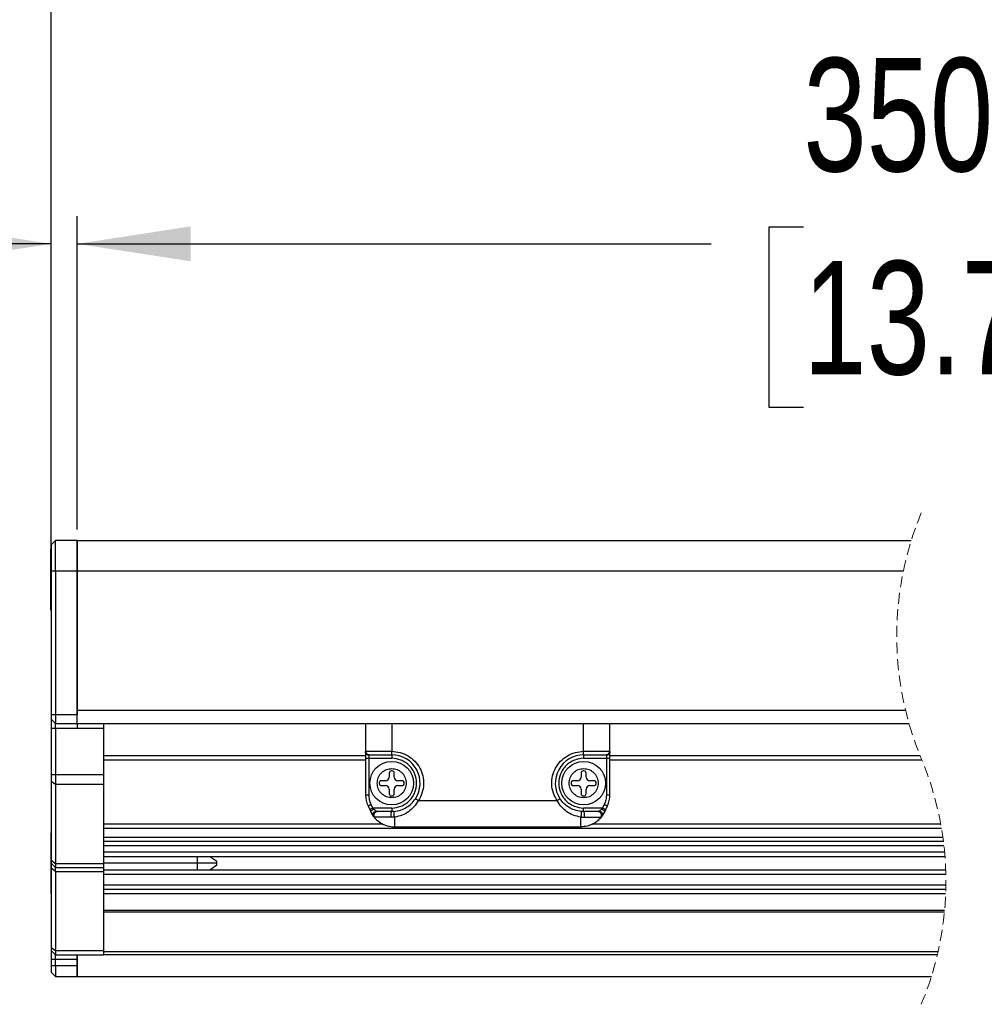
# Model space of a CAD drawing. Header units: millimetres. Extents: x 0 to 1118, y 0 to 864.
# Tile 5 of 21: x 137 to 248, y 575 to 688. Entities that reach past the tile are written whole.
import ezdxf

# ---------------------------------------------------------------- set-up
doc = ezdxf.new("R2010")
doc.units = ezdxf.units.MM
doc.linetypes.add('HIDDEN', pattern=[1.905, 1.27, -0.635])
doc.layers.add('DIMENSIONS', color=140, linetype='Continuous', lineweight=25)
doc.styles.add('SLDTEXTSTYLE0', font='TXT', dxfattribs={"width": 0.75})
doc.dimstyles.new('SLDDIMSTYLE0', dxfattribs={"dimtxt": 13, "dimasz": 13, "dimexe": 0, "dimexo": 0.0625, "dimgap": 3.25, "dimtad": 0, "dimtih": 1, "dimtoh": 1, "dimdec": 1, "dimrnd": 1e-09, "dimzin": 4, "dimdsep": 46, "dimtxsty": 'SLDTEXTSTYLE0', "dimsah": 1, "dimcen": 0.09, "dimadec": 0, "dimazin": 1, "dimtfac": 1, "dimtdec": 1, "dimtmove": 0, "dimatfit": 0, "dimfxl": 0, "dimfrac": 2, "dimtolj": 1, "dimtzin": 12, "dimarcsym": 0})
doc.dimstyles.new('SLDDIMSTYLE3', dxfattribs={"dimtxt": 13, "dimasz": 13, "dimexe": 0, "dimexo": 0.0625, "dimgap": 3.25, "dimtad": 0, "dimtih": 1, "dimtoh": 1, "dimdec": 1, "dimrnd": 1e-09, "dimzin": 4, "dimdsep": 46, "dimtxsty": 'SLDTEXTSTYLE0', "dimsah": 1, "dimcen": 0.09, "dimadec": 0, "dimazin": 1, "dimtfac": 1, "dimtdec": 1, "dimtofl": 0, "dimtmove": 0, "dimatfit": 3, "dimfxl": 0, "dimfrac": 2, "dimtolj": 1, "dimtzin": 12, "dimarcsym": 0})
doc.dimstyles.new('SLDDIMSTYLE5', dxfattribs={"dimtxt": 13, "dimasz": 13, "dimexe": 0, "dimexo": 0.0625, "dimgap": 3.25, "dimtad": 0, "dimtih": 1, "dimtoh": 1, "dimdec": 1, "dimrnd": 1e-09, "dimzin": 12, "dimdsep": 46, "dimtxsty": 'SLDTEXTSTYLE0', "dimsah": 1, "dimcen": 0.09, "dimadec": 0, "dimazin": 3, "dimtfac": 1, "dimtdec": 1, "dimtofl": 0, "dimtmove": 0, "dimatfit": 3, "dimfxl": 0, "dimfrac": 2, "dimtolj": 1, "dimtzin": 12, "dimarcsym": 0})

# ---------------------------------------------------------------- blocks, each defined once
blk = doc.blocks.new('_D_12')
at = {"layer": 'DIMENSIONS'}
for p, q in [((141.04, 625.85), (141.04, 665.25)), ((144.04, 629.35), (144.04, 665.25)), ((72.22, 663.99), (68.26, 663.99)), ((68.26, 663.99), (68.26, 643.35)), ((105.84, 663.99), (109.8, 663.99)), ((109.8, 663.99), (109.8, 643.35)), ((141.04, 662.08), (116.4, 662.08)), ((144.04, 662.08), (169.04, 662.08)), ((68.26, 643.35), (72.22, 643.35)), ((109.8, 643.35), (105.84, 643.35))]:
    blk.add_line(p, q, dxfattribs=at)
for points in [[(141.04, 662.08), (128.04, 664.08), (128.04, 660.08)], [(144.04, 662.08), (157.04, 660.08), (157.04, 664.08)]]:
    blk.add_solid(points, dxfattribs=at)
at = {"layer": 'DIMENSIONS', "char_height": 13, "attachment_point": 1, "style": 'SLDTEXTSTYLE0'}
for s, insert in [('3.0', (77.02, 683.39)), ('0.12', (72.22, 660.11))]:
    blk.add_mtext(s, dxfattribs=dict(at, insert=insert))
blk = doc.blocks.new('_D_16')
at = {"layer": 'DIMENSIONS'}
for p, q in [((311.19, 668.58), (304.69, 655.58)), ((314.44, 662.08), (311.19, 668.58)), ((144.04, 629.35), (144.04, 665.25)), ((349.75, 629.35), (349.75, 665.25)), ((227.28, 663.99), (223.32, 663.99)), ((223.32, 663.99), (223.32, 643.35)), ((270.51, 663.99), (274.47, 663.99)), ((274.47, 663.99), (274.47, 643.35)), ((144.04, 662.08), (216.72, 662.08)), ((301.44, 662.08), (281.07, 662.08)), ((304.69, 655.58), (301.44, 662.08)), ((349.75, 662.08), (314.44, 662.08)), ((223.32, 643.35), (227.28, 643.35)), ((274.47, 643.35), (270.51, 643.35))]:
    blk.add_line(p, q, dxfattribs=at)
for points in [[(144.04, 662.08), (157.04, 660.08), (157.04, 664.08)], [(349.75, 662.08), (336.75, 664.08), (336.75, 660.08)]]:
    blk.add_solid(points, dxfattribs=at)
at = {"layer": 'DIMENSIONS', "char_height": 13, "attachment_point": 1, "style": 'SLDTEXTSTYLE0'}
for s, insert in [('350.0', (227.28, 683.39)), ('13.78', (227.28, 660.11))]:
    blk.add_mtext(s, dxfattribs=dict(at, insert=insert))
blk = doc.blocks.new('_D_17')
at = {"layer": 'DIMENSIONS'}
for p, q in [((308.76, 716.58), (302.26, 703.58)), ((312.01, 710.08), (308.76, 716.58)), ((141.04, 625.85), (141.04, 713.25)), ((356.75, 629.35), (356.75, 713.25)), ((227.28, 711.99), (223.32, 711.99)), ((223.32, 711.99), (223.32, 691.35)), ((270.51, 711.99), (274.47, 711.99)), ((274.47, 711.99), (274.47, 691.35)), ((141.04, 710.08), (216.72, 710.08)), ((299.01, 710.08), (281.07, 710.08)), ((302.26, 703.58), (299.01, 710.08)), ((356.75, 710.08), (312.01, 710.08)), ((223.32, 691.35), (227.28, 691.35)), ((274.47, 691.35), (270.51, 691.35))]:
    blk.add_line(p, q, dxfattribs=at)
for points in [[(141.04, 710.08), (154.04, 708.08), (154.04, 712.08)], [(356.75, 710.08), (343.75, 712.08), (343.75, 708.08)]]:
    blk.add_solid(points, dxfattribs=at)
at = {"layer": 'DIMENSIONS', "char_height": 13, "attachment_point": 1, "style": 'SLDTEXTSTYLE0'}
for s, insert in [('360.0', (227.28, 731.39)), ('14.17', (227.28, 708.11))]:
    blk.add_mtext(s, dxfattribs=dict(at, insert=insert))
blk = doc.blocks.new('_D_18')
at = {"layer": 'DIMENSIONS'}
for p, q in [((307.44, 769), (300.94, 756)), ((310.69, 762.5), (307.44, 769)), ((141.04, 625.85), (141.04, 765.68)), ((358.58, 615.35), (358.58, 765.68)), ((227.28, 764.42), (223.32, 764.42)), ((223.32, 764.42), (223.32, 743.78)), ((270.51, 764.42), (274.47, 764.42)), ((274.47, 764.42), (274.47, 743.78)), ((141.04, 762.5), (216.72, 762.5)), ((297.69, 762.5), (281.07, 762.5)), ((300.94, 756), (297.69, 762.5)), ((358.58, 762.5), (310.69, 762.5)), ((223.32, 743.78), (227.28, 743.78)), ((274.47, 743.78), (270.51, 743.78))]:
    blk.add_line(p, q, dxfattribs=at)
for points in [[(141.04, 762.5), (154.04, 760.5), (154.04, 764.5)], [(358.58, 762.5), (345.58, 764.5), (345.58, 760.5)]]:
    blk.add_solid(points, dxfattribs=at)
at = {"layer": 'DIMENSIONS', "char_height": 13, "attachment_point": 1, "style": 'SLDTEXTSTYLE0'}
for s, insert in [('361.8', (227.28, 783.82)), ('14.25', (227.28, 760.54))]:
    blk.add_mtext(s, dxfattribs=dict(at, insert=insert))

msp = doc.modelspace()

# ---------------------------------------------------------------- linework, layer by layer
for p, q in [((141.54166, 628.0751), (141.04158, 627.57511)), ((141.54166, 624.57512), (141.54166, 628.0751)), ((144.0416, 628.0751), (141.54166, 628.0751)), ((144.0416, 624.57512), (144.0416, 628.0751)), ((144.04196, 628.0751), (144.04196, 624.57512)), ((144.04196, 628.0751), (239.63702, 628.0751)), ((141.04158, 627.07512), (141.02871, 627.07512)), ((141.02871, 623.5751), (141.02871, 627.07512)), ((141.04158, 627.57511), (141.04158, 624.57512)), ((144.0416, 625.57511), (144.04196, 625.57511)), ((141.04158, 624.57512), (141.54166, 624.57512)), ((141.04158, 624.57512), (141.04158, 608.07512)), ((141.54166, 624.57512), (144.0416, 624.57512)), ((141.54166, 624.57512), (141.54166, 608.07512)), ((144.04196, 625.32512), (144.0416, 625.32512)), ((144.0416, 624.57512), (144.0416, 608.07512)), ((144.04196, 608.57512), (144.04196, 624.57512)), ((144.04196, 624.57512), (238.73154, 624.57512)), ((141.02871, 620.07512), (141.02871, 623.5751)), ((141.04158, 623.5751), (141.02871, 623.5751)), ((144.04196, 623.5751), (144.0416, 623.5751)), ((144.0416, 621.82511), (144.04196, 621.82511)), ((141.02871, 620.07512), (141.04158, 620.07512)), ((144.0416, 608.57512), (144.04196, 608.57512)), ((238.99457, 608.57512), (144.04196, 608.57512)), ((144.04196, 607.07511), (144.04196, 608.57512)), ((141.04158, 608.07512), (141.04158, 607.5751)), ((141.54166, 608.07512), (141.04158, 608.07512)), ((141.04158, 607.5751), (141.54166, 607.07511)), ((141.04158, 607.5751), (141.04158, 606.57511)), ((144.0416, 608.07512), (141.54166, 608.07512)), ((141.54166, 608.07512), (141.54166, 607.07511)), ((144.0416, 607.07511), (144.0416, 608.07512)), ((141.04158, 606.57511), (141.54166, 606.57511)), ((141.04158, 606.57511), (141.04158, 601.19645)), ((141.54166, 607.07511), (144.0416, 607.07511)), ((141.54166, 606.57511), (141.54166, 607.07511)), ((141.54166, 606.57511), (144.0416, 606.57511)), ((141.54166, 606.57511), (141.54166, 601.19645)), ((144.0416, 607.07511), (144.0416, 606.57511)), ((144.04196, 607.07511), (144.0416, 607.07511)), ((144.0416, 606.57511), (147.04162, 606.57511)), ((144.04196, 607.07511), (239.39014, 607.07511)), ((147.04162, 607.07511), (147.04162, 606.57511)), ((147.04162, 606.57511), (147.04162, 601.19645)), ((177.08689, 607.07511), (177.08689, 603.79402)), ((180.08692, 607.07511), (180.08692, 603.90122)), ((202.08687, 603.90122), (202.08687, 607.07511)), ((205.08689, 603.79402), (205.08689, 607.07511)), ((177.12266, 603.90122), (180.08692, 603.90122)), ((180.08692, 603.50121), (180.08692, 603.90122)), ((202.08687, 603.90122), (205.05113, 603.90122)), ((202.08687, 603.50121), (202.08687, 603.90122)), ((147.04162, 603.42513), (177.08689, 603.42513)), ((147.04162, 602.9251), (177.08689, 602.9251)), ((177.08689, 603.79402), (177.08689, 603.1012)), ((177.08689, 603.1012), (177.48684, 603.1012)), ((177.08689, 603.1012), (177.08689, 598.9163)), ((177.12385, 603.73811), (177.11479, 603.66685)), ((177.34749, 603.51781), (177.3699, 603.53039)), ((177.48684, 603.1012), (177.48684, 603.4476)), ((177.48684, 603.1012), (180.08692, 603.1012)), ((177.48684, 598.9163), (177.48684, 603.1012)), ((177.51784, 603.50121), (180.08692, 603.50121)), ((180.08692, 603.50121), (180.08692, 603.1012)), ((202.08687, 603.50121), (204.65595, 603.50121)), ((202.08687, 603.50121), (202.08687, 603.1012)), ((202.08687, 603.1012), (204.68694, 603.1012)), ((204.68694, 603.44763), (204.68694, 603.1012)), ((204.68694, 603.1012), (205.08689, 603.1012)), ((204.68694, 603.1012), (204.68694, 598.9163)), ((204.8052, 603.53089), (204.82857, 603.5185)), ((205.05924, 603.66626), (205.05029, 603.73829)), ((205.08689, 603.1012), (205.08689, 603.79402)), ((205.08689, 603.42513), (240.64744, 603.42513)), ((205.08689, 598.9163), (205.08689, 603.1012)), ((205.08689, 602.9251), (240.85325, 602.9251)), ((180.1228, 601.65844), (180.05103, 601.65844)), ((202.12287, 601.65844), (202.05099, 601.65844)), ((141.54166, 601.19645), (141.04158, 601.19645)), ((141.04158, 601.19645), (141.04158, 600.48933)), ((147.04162, 601.19645), (141.54166, 601.19645)), ((141.54166, 601.19645), (141.54166, 600.13578)), ((147.04162, 601.19645), (147.04162, 600.13578)), ((179.3843, 600.53713), (178.89947, 600.53713)), ((179.80093, 601.40843), (179.80093, 600.9538)), ((180.37278, 600.9538), (180.37278, 601.40843)), ((181.27436, 600.53713), (180.78954, 600.53713)), ((201.38425, 600.53713), (200.89955, 600.53713)), ((201.80101, 601.40843), (201.80101, 600.9538)), ((202.37285, 600.9538), (202.37285, 601.40843)), ((203.27431, 600.53713), (202.78949, 600.53713)), ((141.04158, 600.48933), (141.54166, 600.13578)), ((141.04158, 600.48933), (141.04158, 591.368)), ((141.54166, 600.13578), (147.04162, 600.13578)), ((141.54166, 600.13578), (141.54166, 591.01446)), ((147.04162, 600.13578), (147.04162, 591.01446)), ((178.64949, 600.28712), (178.64949, 600.2153)), ((178.89947, 599.96529), (179.3843, 599.96529)), ((179.80093, 599.54862), (179.80093, 599.0336)), ((180.37278, 599.0336), (180.37278, 599.54862)), ((180.78954, 599.96529), (181.27436, 599.96529)), ((181.52434, 600.2153), (181.52434, 600.28712)), ((200.64945, 600.28712), (200.64945, 600.2153)), ((200.89955, 599.96529), (201.38425, 599.96529)), ((201.80101, 599.54862), (201.80101, 599.0336)), ((202.37285, 599.0336), (202.37285, 599.54862)), ((202.78949, 599.96529), (203.27431, 599.96529)), ((203.5243, 600.2153), (203.5243, 600.28712)), ((177.08689, 598.9163), (177.48684, 598.9163)), ((180.05103, 598.78362), (180.1228, 598.78362)), ((183.14022, 598.25123), (199.03356, 598.2512)), ((202.05099, 598.78362), (202.12287, 598.78362)), ((204.68694, 598.9163), (205.08689, 598.9163)), ((177.36799, 597.64842), (177.56206, 597.23214)), ((177.56206, 597.23214), (177.67805, 596.98335)), ((177.56206, 597.23214), (177.67805, 596.98335)), ((177.58102, 597.24257), (177.68902, 597.03637)), ((177.92458, 597.40121), (177.73051, 597.81749)), ((177.92458, 597.40121), (178.04069, 597.27679)), ((180.08692, 597.40121), (177.92458, 597.40121)), ((180.08692, 597.40121), (180.08692, 597.00121)), ((204.24921, 597.40121), (202.08687, 597.40121)), ((202.08687, 597.00121), (202.08687, 597.40121)), ((204.24921, 597.40121), (204.13322, 597.27679)), ((204.44328, 597.81749), (204.24921, 597.40121)), ((204.485, 597.03593), (204.59301, 597.24246)), ((204.49573, 596.98335), (204.61172, 597.23214)), ((204.61172, 597.23214), (204.8058, 597.64842)), ((177.95545, 596.51558), (178.02626, 596.4214)), ((180.03923, 596.34737), (178.12485, 596.34737)), ((178.33347, 596.98937), (178.42049, 597.00216)), ((180.08692, 597.00121), (178.42788, 597.00121)), ((180.3971, 596.3626), (180.03923, 596.34737)), ((180.363, 597.01295), (180.08692, 597.00121)), ((201.77681, 595.25121), (201.77681, 596.3626)), ((201.77681, 596.3626), (202.13455, 596.34737)), ((202.08687, 597.00121), (201.81078, 597.01295)), ((203.74591, 597.00121), (202.08687, 597.00121)), ((203.7533, 597.00216), (203.84032, 596.98937)), ((204.11569, 596.37905), (204.21833, 596.51558)), ((147.04162, 595.57511), (179.04109, 595.57511)), ((147.04162, 595.07511), (243.09925, 595.07511)), ((180.39698, 595.25121), (201.77681, 595.25121)), ((203.13269, 595.57511), (243.01139, 595.57511)), ((141.04158, 594.57512), (141.02871, 594.57512)), ((141.02871, 594.57512), (141.02871, 591.0751)), ((147.04162, 594.07512), (243.25359, 594.07512)), ((243.32023, 593.5751), (147.04162, 593.5751)), ((243.37987, 593.07511), (147.04162, 593.07511)), ((243.45628, 592.3251), (147.04162, 592.3251)), ((243.49857, 591.82511), (147.04162, 591.82511)), ((157.81516, 591.0751), (157.81516, 591.82511)), ((160.02876, 591.27511), (159.24329, 591.82511)), ((141.02871, 591.0751), (141.02871, 587.57512)), ((141.04158, 591.0751), (141.02871, 591.0751)), ((141.54166, 591.01446), (141.04158, 591.368)), ((141.04158, 591.368), (141.04158, 591.0751)), ((141.04158, 591.0751), (141.54166, 590.57511)), ((141.04158, 591.0751), (141.04158, 590.48934)), ((141.54166, 590.13576), (141.04158, 590.48934)), ((141.04158, 590.48934), (141.04158, 581.36801)), ((147.04162, 591.01446), (141.54166, 591.01446)), ((141.54166, 591.01446), (141.54166, 590.57511)), ((141.54166, 590.57511), (147.04162, 590.57511)), ((141.54166, 590.13576), (141.54166, 590.57511)), ((157.81516, 591.0751), (147.04162, 591.0751)), ((147.04162, 591.01446), (147.04162, 590.57511)), ((147.04162, 590.57511), (147.04162, 590.13576)), ((160.02876, 591.0751), (157.81516, 591.0751)), ((157.81516, 590.32513), (157.81516, 591.0751)), ((159.24329, 590.32513), (160.02876, 590.8751)), ((160.02876, 591.0751), (160.02876, 591.27511)), ((160.02876, 590.8751), (160.02876, 591.0751)), ((141.54166, 590.13576), (147.04162, 590.13576)), ((141.54166, 590.13576), (141.54166, 581.01446)), ((147.04162, 590.32513), (243.58422, 590.32513)), ((147.04162, 590.13576), (147.04162, 581.01446)), ((147.04162, 589.82511), (243.59906, 589.82511)), ((243.60633, 588.57511), (147.04162, 588.57511)), ((141.02871, 587.57512), (141.04158, 587.57512)), ((243.59727, 588.07511), (147.04162, 588.07511)), ((243.58142, 587.57512), (147.04162, 587.57512)), ((147.04162, 585.703), (243.46108, 585.703)), ((243.43753, 585.45135), (147.04162, 585.45135)), ((141.54166, 581.01446), (141.04158, 581.36801)), ((141.04158, 581.36801), (141.04158, 581.07511)), ((141.04158, 581.07511), (141.54166, 580.57512)), ((141.04158, 581.07511), (141.04158, 580.07513)), ((147.04162, 581.01446), (141.54166, 581.01446)), ((141.54166, 581.01446), (141.54166, 580.57512)), ((141.54166, 580.57512), (147.04162, 580.57512)), ((141.54166, 580.07513), (141.54166, 580.57512)), ((144.0416, 580.57512), (144.0416, 580.07513)), ((144.04196, 578.07512), (144.04196, 580.57512)), ((147.04162, 581.01446), (147.04162, 580.57512)), ((147.04162, 580.94929), (242.71572, 580.94929)), ((242.62947, 580.57512), (147.04162, 580.57512)), ((141.04158, 580.07513), (141.54166, 580.07513)), ((141.04158, 580.07513), (141.04158, 579.32512)), ((141.54166, 579.32512), (141.04158, 579.32512)), ((141.04158, 579.32512), (141.04158, 578.57511)), ((141.54166, 580.07513), (144.0416, 580.07513)), ((141.54166, 579.32512), (141.54166, 580.07513)), ((144.0416, 579.32512), (141.54166, 579.32512)), ((141.54166, 579.32512), (141.54166, 578.07512)), ((144.0416, 580.07513), (144.0416, 579.32512)), ((144.0416, 579.32512), (144.0416, 578.07512)), ((141.04158, 578.57511), (141.54166, 578.07512)), ((141.54166, 578.07512), (144.0416, 578.07512)), ((144.04196, 578.07512), (241.9453, 578.07512))]:
    msp.add_line(p, q)
at = {"flags": 128}
for points in [[(177.36799, 597.64842), (177.3749, 597.65167), (177.39553, 597.6613), (177.42903, 597.67691), (177.47421, 597.69795), (177.52904, 597.72355), (177.59175, 597.75279), (177.65981, 597.7845), (177.73051, 597.81749)], [(177.56206, 597.23214), (177.5691, 597.23539), (177.58972, 597.24502), (177.62322, 597.26063), (177.66828, 597.28168), (177.72323, 597.30728), (177.78594, 597.33651), (177.85389, 597.36822), (177.92458, 597.40121)], [(204.24921, 597.40121), (204.3199, 597.36822), (204.38797, 597.33651), (204.45055, 597.30728), (204.50551, 597.28168), (204.55057, 597.26063), (204.58407, 597.24502), (204.59229, 597.2412)], [(204.44328, 597.81749), (204.51397, 597.7845), (204.58204, 597.75279), (204.64474, 597.72355), (204.69958, 597.69795), (204.74476, 597.67691), (204.77826, 597.6613), (204.79888, 597.65167), (204.8058, 597.64842)], [(204.59635, 597.2393), (204.60469, 597.23539), (204.61172, 597.23214)], [(177.67805, 596.98335), (177.88464, 596.61181), (178.00242, 596.44408)], [(202.13455, 596.34737), (202.8038, 596.34737), (203.37886, 596.34737), (203.80706, 596.34737), (204.04906, 596.3474)]]:
    msp.add_lwpolyline(points, dxfattribs=at)
for centre in [(180.08689, 600.25126), (202.08686, 600.25121)]:
    msp.add_circle(centre, 2.49998)
at = {"color": 7, "linetype": 'HIDDEN', "lineweight": 18}
for centre, start, end in [((274.60114, 617.16261), 157.3801351, 202.6198649), ((206.98116, 588.98762), 337.3801351, 22.6198649)]:
    msp.add_arc(centre, 36.62749, start, end, dxfattribs=at)
for centre, radius, start, end in [((180.08693, 600.25121), 3.25, 326.7735155, 90.0004244), ((202.08684, 600.25121), 3.25, 89.9995756, 213.2264845), ((180.05108, 601.40829), 0.25016, 90.012592, 179.9669221), ((180.12282, 601.40849), 0.24995, 359.9864462, 90.0067235), ((202.05095, 601.40849), 0.24995, 89.9932765, 180.0135538), ((202.12269, 601.40829), 0.25016, 0.0330868, 89.9600829), ((178.89944, 600.28718), 0.24995, 89.9932765, 180.0135538), ((179.38441, 600.95365), 0.41652, 269.9839477, 0.0201506), ((180.7895, 600.95386), 0.41672, 180.0078339, 270.0044591), ((181.27418, 600.28698), 0.25016, 0.0330868, 89.9600829), ((200.8996, 600.28698), 0.25016, 90.012592, 179.9669221), ((201.38428, 600.95386), 0.41672, 269.9955409, 359.9921661), ((202.78937, 600.95365), 0.41652, 179.9798494, 270.0160523), ((203.27434, 600.28718), 0.24995, 359.9864462, 90.0067235), ((178.89944, 600.21524), 0.24995, 179.9864462, 270.0067235), ((179.38441, 599.54877), 0.41652, 359.9798494, 90.0160523), ((180.7895, 599.54856), 0.41672, 89.9955409, 179.9921661), ((181.27418, 600.21544), 0.25016, 270.0399171, 359.9669132), ((200.8996, 600.21544), 0.25016, 180.0330779, 269.987408), ((201.38428, 599.54856), 0.41672, 0.0078339, 90.0044591), ((202.78937, 599.54877), 0.41652, 89.9839477, 180.0201506), ((203.27434, 600.21524), 0.24995, 269.9932765, 0.0135538), ((180.08888, 598.91676), 3.00199, 180.0087136, 204.9924262), ((180.05108, 599.03378), 0.25016, 180.0399113, 269.9874049), ((180.12282, 599.03358), 0.24995, 269.9932757, 0.0067243), ((202.05095, 599.03358), 0.24995, 179.9932757, 270.0067243), ((202.12269, 599.03378), 0.25016, 270.0399202, 359.9600798), ((202.08969, 598.9157), 2.9972, 334.9872785, 0.0115817), ((180.3976, 598.25187), 3.00087, 216.401807, 237.498069), ((201.77623, 598.25216), 3.00109, 294.2599731, 314.1229817), ((201.76869, 598.25675), 3.0097, 317.9890325, 334.9697494), ((180.39686, 598.25072), 2.9995, 237.4980288, 270.0020963)]:
    msp.add_arc(centre, radius, start, end)
for points, knots in [([(177.08689, 603.79402), (177.08402, 603.82354), (177.07978, 603.86709), (177.11221, 603.8929), (177.12266, 603.90122)], [0, 0, 0, 0, 0.677807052, 1, 1, 1, 1]), ([(177.12266, 603.90122), (177.12856, 603.84882), (177.14034, 603.74419), (177.2316, 603.61207), (177.36219, 603.51927), (177.466, 603.50723), (177.51784, 603.50121)], [0, 0, 0, 0, 0.251404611, 0.501999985, 0.751347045, 1, 1, 1, 1]), ([(180.08692, 603.90122), (180.40794, 603.87655), (181.06198, 603.8263), (181.97972, 603.42244), (182.75811, 602.80386), (183.33537, 602.0067), (183.68591, 601.08701), (183.77682, 600.09695), (183.6118, 599.10796), (183.29549, 598.5333), (183.14022, 598.25123)], [0, 0, 0, 0, 0.122707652, 0.250001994, 0.377284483, 0.500004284, 0.622715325, 0.750002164, 0.877289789, 1, 1, 1, 1]), ([(199.03356, 598.2512), (198.8783, 598.53328), (198.56199, 599.10795), (198.39697, 600.09695), (198.48788, 601.08701), (198.83842, 602.0067), (199.41568, 602.80386), (200.19407, 603.42244), (201.1118, 603.8263), (201.76585, 603.87655), (202.08687, 603.90122)], [0, 0, 0, 0, 0.122713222, 0.25000041, 0.377286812, 0.499997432, 0.622716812, 0.749998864, 0.877292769, 1, 1, 1, 1]), ([(204.65595, 603.50121), (204.70778, 603.50723), (204.81159, 603.51927), (204.94218, 603.61207), (205.03344, 603.74419), (205.04523, 603.84882), (205.05113, 603.90122)], [0, 0, 0, 0, 0.248652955, 0.498000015, 0.748595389, 1, 1, 1, 1]), ([(205.05113, 603.90122), (205.06158, 603.8929), (205.094, 603.86709), (205.08977, 603.82354), (205.08689, 603.79402)], [0, 0, 0, 0, 0.322192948, 1, 1, 1, 1]), ([(177.48684, 603.4476), (177.43472, 603.45265), (177.33232, 603.46258), (177.20086, 603.54056), (177.10583, 603.65485), (177.09312, 603.7483), (177.08689, 603.79402)], [0, 0, 0, 0, 0.2663297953, 0.5233209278, 0.766796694, 1, 1, 1, 1]), ([(177.50723, 603.49784), (177.48276, 603.4993), (177.43219, 603.50231), (177.35739, 603.52541), (177.28457, 603.56259), (177.24354, 603.5995), (177.22279, 603.61816)], [0, 0, 0, 0, 0.231700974, 0.478783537, 0.736478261, 1, 1, 1, 1]), ([(177.48684, 603.4476), (177.48654, 603.46324), (177.48604, 603.48894), (177.5089, 603.49776), (177.51784, 603.50121)], [0, 0, 0, 0, 0.608872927, 1, 1, 1, 1]), ([(180.08692, 597.40121), (180.44528, 597.43949), (180.99872, 597.4986), (181.66306, 597.8535), (182.11597, 598.22188), (182.48659, 598.6753), (182.83014, 599.3395), (183.00596, 600.2512), (182.83015, 601.16313), (182.48641, 601.82723), (182.11573, 602.28082), (181.66288, 602.649), (180.99854, 603.00385), (180.44528, 603.06293), (180.08692, 603.1012)], [0, 0, 0, 0, 0.119718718, 0.184888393, 0.249998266, 0.315170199, 0.380280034, 0.500000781, 0.619721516, 0.684894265, 0.750002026, 0.815174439, 0.880281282, 1, 1, 1, 1]), ([(202.08687, 603.1012), (201.72851, 603.06293), (201.17507, 603.00382), (200.51072, 602.64891), (200.05781, 602.28054), (199.6872, 601.82711), (199.34364, 601.16292), (199.16783, 600.25122), (199.34364, 599.33929), (199.68738, 598.67519), (200.05806, 598.2216), (200.5109, 597.85342), (201.17525, 597.49857), (201.72851, 597.43948), (202.08687, 597.40121)], [0, 0, 0, 0, 0.119718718, 0.184888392, 0.249998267, 0.315170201, 0.380280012, 0.500000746, 0.619721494, 0.684894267, 0.750002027, 0.815174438, 0.880281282, 1, 1, 1, 1]), ([(204.65595, 603.50121), (204.66489, 603.49776), (204.68774, 603.48894), (204.68724, 603.46326), (204.68694, 603.44763)], [0, 0, 0, 0, 0.391295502, 1, 1, 1, 1]), ([(204.95242, 603.61959), (204.93187, 603.60092), (204.89122, 603.56401), (204.81904, 603.52654), (204.74471, 603.5029), (204.69434, 603.49952), (204.6699, 603.49787)], [0, 0, 0, 0, 0.263274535, 0.520808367, 0.76753425, 1, 1, 1, 1]), ([(205.08689, 603.79402), (205.08067, 603.7483), (205.06795, 603.65485), (204.97292, 603.54056), (204.84147, 603.46258), (204.73906, 603.45267), (204.68694, 603.44763)], [0, 0, 0, 0, 0.233205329, 0.476683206, 0.733676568, 1, 1, 1, 1]), ([(204.96923, 603.5843), (204.98749, 603.60388), (205.02338, 603.64237), (205.0594, 603.71106), (205.08143, 603.78144), (205.08359, 603.8289), (205.08463, 603.85187)], [0, 0, 0, 0, 0.267351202, 0.525377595, 0.770358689, 1, 1, 1, 1]), ([(178.42025, 600.25121), (178.44261, 600.46078), (178.47712, 600.78429), (178.68458, 601.17285), (178.89999, 601.43758), (179.16525, 601.65442), (179.55364, 601.85537), (180.08691, 601.95834), (180.62001, 601.85542), (181.0084, 601.65451), (181.27359, 601.43786), (181.48909, 601.173), (181.69654, 600.78444), (181.73116, 600.46077), (181.75358, 600.25121)], [0, 0, 0, 0, 0.1197172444, 0.1848068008, 0.2500066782, 0.3150976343, 0.3802895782, 0.5000044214, 0.6197192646, 0.684803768, 0.7500016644, 0.8150918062, 0.8802784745, 1, 1, 1, 1]), ([(200.42021, 600.25121), (200.44261, 600.46078), (200.4772, 600.78429), (200.68467, 601.17281), (200.89994, 601.43762), (201.16521, 601.65442), (201.55359, 601.85538), (202.08691, 601.95833), (202.62004, 601.85543), (203.00847, 601.65455), (203.27356, 601.43782), (203.48902, 601.17297), (203.69668, 600.78449), (203.73119, 600.46078), (203.75354, 600.25121)], [0, 0, 0, 0, 0.119721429, 0.184810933, 0.249996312, 0.315087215, 0.380279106, 0.499993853, 0.619731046, 0.684815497, 0.749995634, 0.815085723, 0.880282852, 1, 1, 1, 1]), ([(181.75358, 600.25121), (181.73118, 600.04164), (181.69659, 599.71813), (181.48912, 599.32961), (181.27384, 599.0648), (181.00858, 598.84797), (180.62019, 598.64701), (180.08691, 598.54409), (179.55381, 598.64702), (179.16533, 598.8478), (178.90024, 599.0646), (178.68476, 599.32944), (178.47711, 599.71792), (178.44259, 600.04163), (178.42025, 600.25121)], [0, 0, 0, 0, 0.119721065, 0.184810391, 0.249995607, 0.315089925, 0.380281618, 0.499994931, 0.619708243, 0.684812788, 0.749996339, 0.815086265, 0.880283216, 1, 1, 1, 1]), ([(203.75354, 600.25121), (203.73118, 600.04164), (203.69666, 599.71813), (203.48921, 599.32956), (203.27379, 599.06488), (203.00866, 598.84792), (202.62022, 598.64701), (202.08691, 598.5441), (201.55378, 598.64697), (201.16537, 598.84788), (200.90021, 599.06456), (200.6847, 599.32942), (200.47725, 599.71798), (200.44262, 600.04165), (200.42021, 600.25121)], [0, 0, 0, 0, 0.119716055, 0.184804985, 0.250004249, 0.315080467, 0.380271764, 0.500006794, 0.619719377, 0.684803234, 0.750004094, 0.815093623, 0.880279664, 1, 1, 1, 1]), ([(177.73051, 597.81749), (177.65944, 597.99388), (177.5173, 598.34664), (177.49699, 598.72642), (177.48684, 598.9163)], [0, 0, 0, 0, 0.500006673, 1, 1, 1, 1]), ([(180.363, 597.01295), (180.63021, 597.05499), (181.13271, 597.13406), (181.80358, 597.46533), (182.3761, 597.89768), (182.66148, 598.27819), (182.8056, 598.47037)], [0, 0, 0, 0, 0.274647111, 0.516492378, 0.755808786, 1, 1, 1, 1]), ([(183.14022, 598.25123), (182.97981, 598.00347), (182.66701, 597.52031), (182.02494, 596.95571), (181.27113, 596.52274), (180.6984, 596.41781), (180.3971, 596.3626)], [0, 0, 0, 0, 0.255265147, 0.497783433, 0.735793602, 1, 1, 1, 1]), ([(182.8056, 598.47037), (182.81407, 598.46482), (182.8467, 598.44339), (182.9156, 598.3984), (183.01858, 598.33078), (183.0975, 598.27917), (183.14022, 598.25123)], [0, 0, 0, 0, 0.075924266, 0.292829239, 0.617109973, 1, 1, 1, 1]), ([(199.03356, 598.2512), (199.05662, 598.26628), (199.10222, 598.29609), (199.16832, 598.3395), (199.2287, 598.37894), (199.28836, 598.41815), (199.33379, 598.4478), (199.36195, 598.46628), (199.36818, 598.47037)], [0, 0, 0, 0, 0.206563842, 0.408621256, 0.593115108, 0.747437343, 0.944040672, 1, 1, 1, 1]), ([(201.77681, 596.3626), (201.4748, 596.41799), (200.90016, 596.52338), (200.1449, 596.95838), (199.50435, 597.52358), (199.19274, 598.00518), (199.03356, 598.2512)], [0, 0, 0, 0, 0.264824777, 0.5038835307, 0.7465657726, 1, 1, 1, 1]), ([(201.81078, 597.01295), (201.543, 597.05514), (201.0389, 597.13457), (200.3667, 597.46729), (199.79534, 597.90019), (199.51115, 598.27953), (199.36818, 598.47037)], [0, 0, 0, 0, 0.275243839, 0.518140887, 0.757591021, 1, 1, 1, 1]), ([(204.68694, 598.9163), (204.67679, 598.72642), (204.65648, 598.34664), (204.51435, 597.99388), (204.44328, 597.81749)], [0, 0, 0, 0, 0.499993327, 1, 1, 1, 1]), ([(177.67805, 596.98335), (177.67651, 596.99119), (177.67275, 597.01029), (177.69048, 597.04308), (177.72081, 597.08029), (177.76803, 597.12197), (177.82768, 597.16512), (177.89613, 597.20679), (177.96775, 597.24466), (178.01684, 597.26628), (178.04069, 597.27679)], [0, 0, 0, 0, 0.0480101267, 0.1170469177, 0.2164879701, 0.3468718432, 0.5016976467, 0.6698958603, 0.8396007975, 1, 1, 1, 1]), ([(178.30426, 597.05479), (178.26333, 597.08374), (178.18665, 597.13798), (178.10701, 597.21047), (178.06068, 597.25602), (178.04596, 597.27132), (178.04069, 597.27679)], [0, 0, 0, 0, 0.435316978, 0.815506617, 0.934000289, 1, 1, 1, 1]), ([(203.86953, 597.05479), (203.9112, 597.08436), (203.99879, 597.14653), (204.08331, 597.2252), (204.12783, 597.27121), (204.13322, 597.27679)], [0, 0, 0, 0, 0.443658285, 0.932607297, 1, 1, 1, 1]), ([(204.13322, 597.27679), (204.15703, 597.26628), (204.20606, 597.24463), (204.27767, 597.20681), (204.34608, 597.16508), (204.40578, 597.12198), (204.45296, 597.08026), (204.48331, 597.04308), (204.50104, 597.01029), (204.49728, 596.99119), (204.49573, 596.98335)], [0, 0, 0, 0, 0.160213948, 0.329958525, 0.498228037, 0.653053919, 0.783509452, 0.882925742, 0.951978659, 1, 1, 1, 1]), ([(177.98228, 596.47102), (177.93435, 596.53895), (177.81958, 596.70165), (177.73014, 596.87967), (177.67805, 596.98335)], [0, 0, 0, 0, 0.417555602, 1, 1, 1, 1]), ([(177.98228, 596.47102), (177.96905, 596.49253), (177.94071, 596.53859), (177.92499, 596.6254), (177.93454, 596.72308), (177.97451, 596.82274), (178.04036, 596.91267), (178.1237, 596.98314), (178.21298, 597.03217), (178.27516, 597.04758), (178.30426, 597.05479)], [0, 0, 0, 0, 0.096281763, 0.206249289, 0.331206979, 0.469055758, 0.613247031, 0.754825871, 0.885270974, 1, 1, 1, 1]), ([(178.12485, 596.34737), (178.10401, 596.3563), (178.04439, 596.38185), (178.00675, 596.43588), (177.98228, 596.47102)], [0, 0, 0, 0, 0.349641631, 1, 1, 1, 1]), ([(178.42788, 597.00121), (178.39098, 596.99811), (178.31704, 596.99191), (178.21504, 596.94312), (178.13, 596.86954), (178.06867, 596.77422), (178.03554, 596.66539), (178.0339, 596.55185), (178.06148, 596.44074), (178.10375, 596.37846), (178.12485, 596.34737)], [0, 0, 0, 0, 0.123508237, 0.247462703, 0.371960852, 0.497168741, 0.622898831, 0.748886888, 0.874665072, 1, 1, 1, 1]), ([(178.42788, 597.00121), (178.41091, 597.00445), (178.36604, 597.01302), (178.32794, 597.03878), (178.30426, 597.05479)], [0, 0, 0, 0, 0.378272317, 1, 1, 1, 1]), ([(180.03923, 596.34737), (180.03586, 596.37939), (180.02869, 596.44747), (180.02498, 596.5534), (180.02495, 596.66312), (180.03003, 596.76765), (180.03819, 596.86017), (180.05232, 596.92962), (180.06122, 596.98112), (180.08063, 596.99629), (180.08692, 597.00121)], [0, 0, 0, 0, 0.144912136, 0.308065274, 0.476935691, 0.638431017, 0.780181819, 0.8914595, 0.964832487, 1, 1, 1, 1]), ([(180.3971, 596.3626), (180.39349, 596.38974), (180.38531, 596.45127), (180.3747, 596.55242), (180.36494, 596.66614), (180.35772, 596.77931), (180.35273, 596.87796), (180.35482, 596.94905), (180.35283, 596.99288), (180.36099, 597.00898), (180.363, 597.01295)], [0, 0, 0, 0, 0.125624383, 0.284861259, 0.466694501, 0.649208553, 0.805961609, 0.917792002, 0.979761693, 1, 1, 1, 1]), ([(180.3971, 596.3626), (180.39709, 596.20669), (180.39707, 595.93358), (180.39718, 595.58775), (180.39697, 595.3732), (180.39698, 595.27585), (180.39698, 595.25121)], [0, 0, 0, 0, 0.42086791, 0.73720934, 0.933498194, 1, 1, 1, 1]), ([(201.81078, 597.01295), (201.81279, 597.00895), (201.82095, 596.99275), (201.81897, 596.94877), (201.82105, 596.87747), (201.81607, 596.77868), (201.80885, 596.66551), (201.7991, 596.55194), (201.78843, 596.45102), (201.78037, 596.38964), (201.77681, 596.36257)], [0, 0, 0, 0, 0.02036255, 0.082603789, 0.194797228, 0.351821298, 0.534332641, 0.715890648, 0.874717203, 1, 1, 1, 1]), ([(202.08687, 597.00121), (202.09316, 596.99629), (202.11257, 596.98113), (202.12125, 596.92958), (202.13572, 596.8602), (202.14352, 596.76763), (202.14891, 596.66312), (202.14879, 596.55339), (202.1451, 596.44747), (202.13793, 596.37939), (202.13455, 596.34737)], [0, 0, 0, 0, 0.035168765, 0.108486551, 0.219799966, 0.361537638, 0.523047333, 0.69192376, 0.855082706, 1, 1, 1, 1]), ([(204.19151, 596.47099), (204.04109, 596.29044), (203.80409, 596.00598), (203.49979, 595.79726), (203.38864, 595.72102)], [0, 0, 0, 0, 0.634713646, 1, 1, 1, 1]), ([(203.86953, 597.05479), (203.84584, 597.03878), (203.80775, 597.01302), (203.76288, 597.00445), (203.74591, 597.00121)], [0, 0, 0, 0, 0.621727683, 1, 1, 1, 1]), ([(204.04906, 596.3474), (204.07015, 596.37848), (204.11243, 596.44074), (204.14001, 596.55186), (204.13836, 596.66539), (204.10527, 596.77428), (204.04376, 596.8695), (203.95876, 596.94313), (203.85675, 596.99191), (203.78281, 596.99811), (203.74591, 597.00121)], [0, 0, 0, 0, 0.125300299, 0.251072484, 0.377054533, 0.502810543, 0.628056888, 0.7525491, 0.876497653, 1, 1, 1, 1]), ([(203.86953, 597.05479), (203.89863, 597.04758), (203.96081, 597.03218), (204.05006, 596.98311), (204.13345, 596.91267), (204.19926, 596.82272), (204.23924, 596.72306), (204.24879, 596.62539), (204.23307, 596.53858), (204.20474, 596.49251), (204.19151, 596.47099)], [0, 0, 0, 0, 0.1147267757, 0.2451872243, 0.3867385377, 0.5309578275, 0.6688039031, 0.7937211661, 0.903686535, 1, 1, 1, 1]), ([(204.04906, 596.3474), (204.06748, 596.35474), (204.1277, 596.3787), (204.16537, 596.43318), (204.19151, 596.47099)], [0, 0, 0, 0, 0.305980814, 1, 1, 1, 1]), ([(204.49573, 596.98335), (204.44439, 596.88109), (204.35501, 596.70305), (204.24032, 596.54027), (204.19151, 596.47099)], [0, 0, 0, 0, 0.574359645, 1, 1, 1, 1]), ([(203.38864, 595.72102), (203.30317, 595.6703), (203.01707, 595.50051), (202.47772, 595.29949), (202.01044, 595.26731), (201.77681, 595.25121)], [0, 0, 0, 0, 0.175598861, 0.58782069, 1, 1, 1, 1])]:
    msp.add_open_spline(points, degree=3, knots=knots)

# ---------------------------------------------------------------- dimensions: what is measured, and where the dimension line sits
at = {"layer": 'DIMENSIONS'}
dim = msp.add_linear_dim(base=(358.57908, 762.50427), p1=(141.04161, 624.57511), p2=(358.57908, 614.07511), text='361.8', dimstyle='SLDDIMSTYLE5', dxfattribs=at)
dim.commit()
dim.dimension.update_dxf_attribs({"geometry": '_D_18', "text_midpoint": (248.89331, 762.50427), "dimtype": 160})
for base, p1, p2, text, picture, middle in [((356.74501, 710.07511), (141.04161, 624.57511), (356.74501, 628.07511), '360.0', '_D_17', (248.89331, 710.07511)), ((349.74501, 662.07511), (144.04161, 628.07511), (349.74501, 628.07511), '350.0', '_D_16', (248.89331, 662.07511))]:
    dim = msp.add_linear_dim(base=base, p1=p1, p2=p2, angle=0, text=text, dimstyle='SLDDIMSTYLE3', dxfattribs=at)
    dim.commit()
    dim.dimension.update_dxf_attribs({"geometry": picture, "text_midpoint": middle, "dimtype": 160})
dim = msp.add_linear_dim(base=(141.04161, 662.07511), p1=(144.04161, 628.07511), p2=(141.04161, 624.57511), angle=0, dimstyle='SLDDIMSTYLE0', dxfattribs=at)
dim.commit()
dim.dimension.update_dxf_attribs({"geometry": '_D_12', "text_midpoint": (89.02875, 662.07511), "dimtype": 160})

doc.saveas('drawing.dxf')
